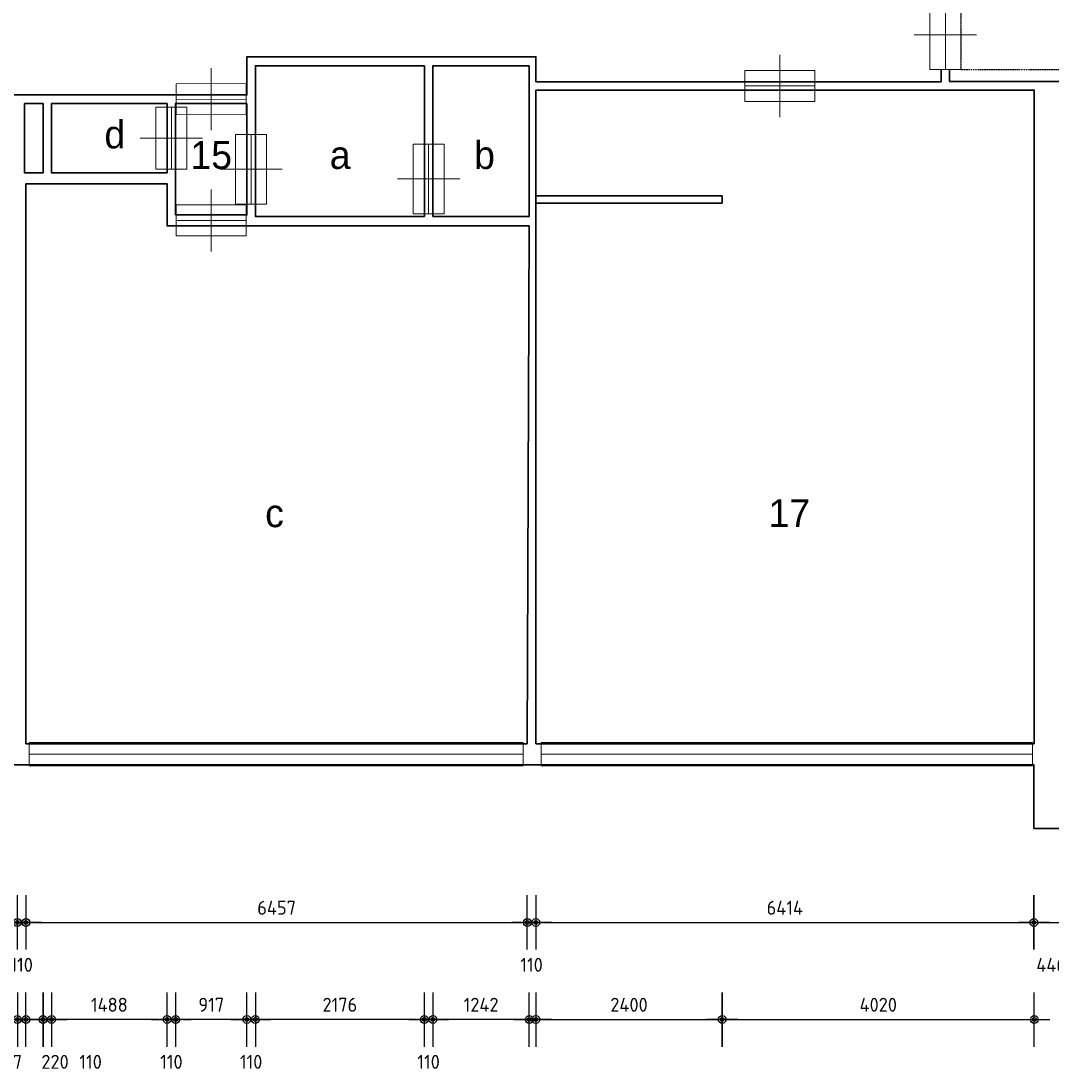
# Model space of a CAD drawing. Header units: millimetres. Extents: x 362177 to 5000048, y 157834 to 733119.
# Tile 94 of 152: x 543762 to 557040, y 624147 to 637674. Entities that reach past the tile are written whole.
import ezdxf
from ezdxf.enums import TextEntityAlignment as Align

# ---------------------------------------------------------------- set-up
doc = ezdxf.new("R2010")
doc.units = ezdxf.units.MM
doc.linetypes.add('ACAD_ISO03W100', pattern=[30, 12, -18])
doc.layers.get('DEFPOINTS').update_dxf_attribs({"color": 255})
for name, color, linetype in [('A--M$1A-_F123-', 1, 'Continuous'), ('A--T$1A-_F123-_0_18MM', 1, 'Continuous'), ('X-L0_C_WBDBO', 7, 'Continuous')]:
    doc.layers.add(name, color=color, linetype=linetype)
for name, color, linetype, lineweight in [('X-L21_C_buitenwanden', 7, 'Continuous', 30), ('X-L28_C_eiland bouwlaag', 7, 'Continuous', 30), ('X-L31_C_buitenwandopening', 1, 'Continuous', 5), ('X-L32_C_binnenwandopeningen', 3, 'Continuous', 5), ('X-T22_C_ruimtelabel', 7, 'Continuous', 5)]:
    doc.layers.add(name, color=color, linetype=linetype, lineweight=lineweight)
doc.styles.add('ALFA-0_18', font='iso3098.shx', dxfattribs={"height": 180})
doc.dimstyles.new('ALFA-0_18', dxfattribs={"dimscale": 100, "dimtxt": 0.18, "dimasz": 1, "dimexe": 1.25, "dimexo": 0.625, "dimgap": 1, "dimtad": 1, "dimdec": 0, "dimzin": 0, "dimdsep": 46, "dimtxsty": 'ALFA-0_18', "dimblk": 'diminfradot', "dimblk1": 'diminfradot', "dimblk2": 'diminfradot', "dimsah": 1, "dimcen": 2.5, "dimse1": 1, "dimse2": 1, "dimclrd": 141, "dimclrt": 1, "dimadec": 0, "dimazin": 0, "dimtfac": 1, "dimtmove": 2, "dimatfit": 3, "dimldrblk": 'diminfrapyl', "dimfxl": 1, "dimtolj": 1, "dimtzin": 0, "dimarcsym": 0})

# ---------------------------------------------------------------- blocks, each defined once
blk = doc.blocks.new('204_15')
at = {"layer": 'X-L31_C_buitenwandopening', "color": 1, "linetype": 'Continuous', "lineweight": 0}
for p, q in [((0, -0.237), (0, 0.237)), ((10, -0.237), (10, 0.237)), ((0, 0), (10, 0))]:
    blk.add_line(p, q, dxfattribs=at)
at = {"layer": 'X-L31_C_buitenwandopening'}
blk.add_lwpolyline([(0, 0.237), (10, 0.237), (10, -0.237), (0, -0.237)], close=True, dxfattribs=at)
blk = doc.blocks.new('204_22')
at = {"layer": 'X-L31_C_buitenwandopening', "color": 1, "linetype": 'Continuous', "lineweight": 0}
for p, q in [((0, -0.236), (0, 0.236)), ((9.999, -0.236), (9.999, 0.236)), ((0, 0), (9.999, 0))]:
    blk.add_line(p, q, dxfattribs=at)
at = {"layer": 'X-L31_C_buitenwandopening'}
blk.add_lwpolyline([(0, -0.236), (9.999, -0.236), (9.999, 0.236), (0, 0.236)], close=True, dxfattribs=at)
blk = doc.blocks.new('205')
blk.add_lwpolyline([(0, 2), (18, 2), (18, -2), (0, -2)], close=True)
at = {"layer": 'X-L32_C_binnenwandopeningen', "linetype": 'Continuous', "lineweight": 0}
for p, q in [((4.5, 0), (4.5, 4)), ((13.5, 0), (13.5, 4)), ((0, -2), (0, 2)), ((9, -2), (9, 2)), ((18, -2), (18, 2)), ((0, 0), (9, 0)), ((4.5, -4), (4.5, 0)), ((9, 0), (18, 0)), ((13.5, -4), (13.5, 0))]:
    blk.add_line(p, q, dxfattribs=at)
blk = doc.blocks.new('202')
at = {"linetype": 'Continuous', "lineweight": 0}
for p, q in [((4.5, 0), (4.5, 4)), ((0, -2), (0, 2)), ((9, -2), (9, 2)), ((0, 0), (9, 0)), ((4.5, -4), (4.5, 0))]:
    blk.add_line(p, q, dxfattribs=at)
blk.add_lwpolyline([(0, 2), (9, 2), (9, -2), (0, -2)], close=True)
blk = doc.blocks.new('202_2')
blk.add_lwpolyline([(0, 2), (8, 2), (8, -2), (0, -2)], close=True)
at = {"layer": 'X-L32_C_binnenwandopeningen', "linetype": 'Continuous', "lineweight": 0}
for p, q in [((4, 0), (4, 4)), ((0, -2), (0, 2)), ((8, -2), (8, 2)), ((0, 0), (8, 0)), ((4, -4), (4, 0))]:
    blk.add_line(p, q, dxfattribs=at)
blk = doc.blocks.new('diminfradot')
at = {"color": 0}
for p, q in [((0, -3.5), (0, 3.5)), ((-2, 0), (2, 0))]:
    blk.add_line(p, q, dxfattribs=at)
for radius in [0.5, 0.25]:
    blk.add_circle((0, 0), radius, dxfattribs=at)
blk = doc.blocks.new('*D556')
at = {"layer": 'A--M$1A-_F123-', "color": 141, "lineweight": -2, "transparency": 16777216}
blk.add_line((537676, 626060), (543616, 626060), dxfattribs=at)
at = {"layer": 'DEFPOINTS', "color": 0, "transparency": 16777216}
for p in [(537576, 628362), (543716, 628362), (543716, 626060)]:
    blk.add_point(p, dxfattribs=at)
at = {"layer": 'A--M$1A-_F123-', "color": 141, "lineweight": -2, "transparency": 16777216, "xscale": 100, "yscale": 100, "zscale": 100, "rotation": 180}
blk.add_blockref('diminfradot', (537576, 626060), dxfattribs=at)
at = {"layer": 'A--M$1A-_F123-', "color": 141, "lineweight": -2, "transparency": 16777216, "xscale": 100, "yscale": 100, "zscale": 100}
blk.add_blockref('diminfradot', (543716, 626060), dxfattribs=at)
at = {"layer": 'A--M$1A-_F123-', "color": 1, "transparency": 16777216, "insert": (540646, 626250), "char_height": 180, "attachment_point": 5, "style": 'ALFA-0_18'}
blk.add_mtext('\\A1;6140', dxfattribs=at)
blk = doc.blocks.new('diminfrapyl')
at = {"color": 0}
blk.add_solid([(0, 0), (-4, 0.7), (-4, -0.7)], dxfattribs=at)
blk = doc.blocks.new('*D557')
at = {"layer": 'A--M$1A-_F123-', "color": 141, "lineweight": -2, "transparency": 16777216}
for p, q in [((543616, 626060), (543516, 626060)), ((543716, 626060), (543826, 626060)), ((543926, 626060), (544026, 626060))]:
    blk.add_line(p, q, dxfattribs=at)
at = {"layer": 'DEFPOINTS', "color": 0, "transparency": 16777216}
for p in [(543716, 628362), (543826, 628362), (543826, 626060)]:
    blk.add_point(p, dxfattribs=at)
at = {"layer": 'A--M$1A-_F123-', "color": 141, "lineweight": -2, "transparency": 16777216, "xscale": 100, "yscale": 100, "zscale": 100}
blk.add_blockref('diminfradot', (543716, 626060), dxfattribs=at)
at = {"layer": 'A--M$1A-_F123-', "color": 141, "lineweight": -2, "transparency": 16777216, "xscale": 100, "yscale": 100, "zscale": 100, "rotation": 180}
blk.add_blockref('diminfradot', (543826, 626060), dxfattribs=at)
at = {"layer": 'A--M$1A-_F123-', "color": 1, "transparency": 16777216, "insert": (543771, 625515), "char_height": 180, "attachment_point": 5, "style": 'ALFA-0_18'}
blk.add_mtext('\\A1;110', dxfattribs=at)
blk = doc.blocks.new('*D558')
at = {"layer": 'A--M$1A-_F123-', "color": 141, "lineweight": -2, "transparency": 16777216}
blk.add_line((543926, 626060), (550183, 626060), dxfattribs=at)
at = {"layer": 'DEFPOINTS', "color": 0, "transparency": 16777216}
for p in [(543826, 628362), (550283, 628362), (550283, 626060)]:
    blk.add_point(p, dxfattribs=at)
at = {"layer": 'A--M$1A-_F123-', "color": 141, "lineweight": -2, "transparency": 16777216, "xscale": 100, "yscale": 100, "zscale": 100, "rotation": 180}
blk.add_blockref('diminfradot', (543826, 626060), dxfattribs=at)
at = {"layer": 'A--M$1A-_F123-', "color": 141, "lineweight": -2, "transparency": 16777216, "xscale": 100, "yscale": 100, "zscale": 100}
blk.add_blockref('diminfradot', (550283, 626060), dxfattribs=at)
at = {"layer": 'A--M$1A-_F123-', "color": 1, "transparency": 16777216, "insert": (547054.5, 626250), "char_height": 180, "attachment_point": 5, "style": 'ALFA-0_18'}
blk.add_mtext('\\A1;6457', dxfattribs=at)
blk = doc.blocks.new('*D559')
at = {"layer": 'A--M$1A-_F123-', "color": 141, "lineweight": -2, "transparency": 16777216}
for p, q in [((550183, 626060), (550083, 626060)), ((550283, 626060), (550393, 626060)), ((550493, 626060), (550593, 626060))]:
    blk.add_line(p, q, dxfattribs=at)
at = {"layer": 'DEFPOINTS', "color": 0, "transparency": 16777216}
for p in [(550283, 628362), (550393, 628362), (550393, 626060)]:
    blk.add_point(p, dxfattribs=at)
at = {"layer": 'A--M$1A-_F123-', "color": 141, "lineweight": -2, "transparency": 16777216, "xscale": 100, "yscale": 100, "zscale": 100}
blk.add_blockref('diminfradot', (550283, 626060), dxfattribs=at)
at = {"layer": 'A--M$1A-_F123-', "color": 141, "lineweight": -2, "transparency": 16777216, "xscale": 100, "yscale": 100, "zscale": 100, "rotation": 180}
blk.add_blockref('diminfradot', (550393, 626060), dxfattribs=at)
at = {"layer": 'A--M$1A-_F123-', "color": 1, "transparency": 16777216, "insert": (550338, 625515), "char_height": 180, "attachment_point": 5, "style": 'ALFA-0_18'}
blk.add_mtext('\\A1;110', dxfattribs=at)
blk = doc.blocks.new('*D560')
at = {"layer": 'A--M$1A-_F123-', "color": 141, "lineweight": -2, "transparency": 16777216}
blk.add_line((550493, 626060), (556707, 626060), dxfattribs=at)
at = {"layer": 'DEFPOINTS', "color": 0, "transparency": 16777216}
for p in [(550393, 628362), (556807, 628092), (556807, 626060)]:
    blk.add_point(p, dxfattribs=at)
at = {"layer": 'A--M$1A-_F123-', "color": 141, "lineweight": -2, "transparency": 16777216, "xscale": 100, "yscale": 100, "zscale": 100, "rotation": 180}
blk.add_blockref('diminfradot', (550393, 626060), dxfattribs=at)
at = {"layer": 'A--M$1A-_F123-', "color": 141, "lineweight": -2, "transparency": 16777216, "xscale": 100, "yscale": 100, "zscale": 100}
blk.add_blockref('diminfradot', (556807, 626060), dxfattribs=at)
at = {"layer": 'A--M$1A-_F123-', "color": 1, "transparency": 16777216, "insert": (553600, 626250), "char_height": 180, "attachment_point": 5, "style": 'ALFA-0_18'}
blk.add_mtext('\\A1;6414', dxfattribs=at)
blk = doc.blocks.new('*D561')
at = {"layer": 'A--M$1A-_F123-', "color": 141, "lineweight": -2, "transparency": 16777216}
blk.add_line((556907, 626060), (557153, 626060), dxfattribs=at)
at = {"layer": 'DEFPOINTS', "color": 0, "transparency": 16777216}
for p in [(556807, 628092), (557253, 627272), (557253, 626060)]:
    blk.add_point(p, dxfattribs=at)
at = {"layer": 'A--M$1A-_F123-', "color": 141, "lineweight": -2, "transparency": 16777216, "xscale": 100, "yscale": 100, "zscale": 100, "rotation": 180}
blk.add_blockref('diminfradot', (556807, 626060), dxfattribs=at)
at = {"layer": 'A--M$1A-_F123-', "color": 141, "lineweight": -2, "transparency": 16777216, "xscale": 100, "yscale": 100, "zscale": 100}
blk.add_blockref('diminfradot', (557253, 626060), dxfattribs=at)
at = {"layer": 'A--M$1A-_F123-', "color": 1, "transparency": 16777216, "insert": (557030, 625515), "char_height": 180, "attachment_point": 5, "style": 'ALFA-0_18'}
blk.add_mtext('\\A1;446', dxfattribs=at)
blk = doc.blocks.new('*D591')
at = {"layer": 'A--M$1A-_F123-', "color": 141, "lineweight": -2, "transparency": 16777216}
blk.add_line((550493, 624810), (552693, 624810), dxfattribs=at)
at = {"layer": 'DEFPOINTS', "color": 0, "transparency": 16777216}
for p in [(550393, 635328), (552793, 635328), (552793, 624810)]:
    blk.add_point(p, dxfattribs=at)
at = {"layer": 'A--M$1A-_F123-', "color": 141, "lineweight": -2, "transparency": 16777216, "xscale": 100, "yscale": 100, "zscale": 100, "rotation": 180}
blk.add_blockref('diminfradot', (550393, 624810), dxfattribs=at)
at = {"layer": 'A--M$1A-_F123-', "color": 141, "lineweight": -2, "transparency": 16777216, "xscale": 100, "yscale": 100, "zscale": 100}
blk.add_blockref('diminfradot', (552793, 624810), dxfattribs=at)
at = {"layer": 'A--M$1A-_F123-', "color": 1, "transparency": 16777216, "insert": (551593, 625000), "char_height": 180, "attachment_point": 5, "style": 'ALFA-0_18'}
blk.add_mtext('\\A1;2400', dxfattribs=at)
blk = doc.blocks.new('*D592')
at = {"layer": 'A--M$1A-_F123-', "color": 141, "lineweight": -2, "transparency": 16777216}
blk.add_line((552893, 624810), (556713, 624810), dxfattribs=at)
at = {"layer": 'DEFPOINTS', "color": 0, "transparency": 16777216}
for p in [(552793, 635328), (556813, 628362), (556813, 624810)]:
    blk.add_point(p, dxfattribs=at)
at = {"layer": 'A--M$1A-_F123-', "color": 141, "lineweight": -2, "transparency": 16777216, "xscale": 100, "yscale": 100, "zscale": 100, "rotation": 180}
blk.add_blockref('diminfradot', (552793, 624810), dxfattribs=at)
at = {"layer": 'A--M$1A-_F123-', "color": 141, "lineweight": -2, "transparency": 16777216, "xscale": 100, "yscale": 100, "zscale": 100}
blk.add_blockref('diminfradot', (556813, 624810), dxfattribs=at)
at = {"layer": 'A--M$1A-_F123-', "color": 1, "transparency": 16777216, "insert": (554803, 625000), "char_height": 180, "attachment_point": 5, "style": 'ALFA-0_18'}
blk.add_mtext('\\A1;4020', dxfattribs=at)
blk = doc.blocks.new('*D687')
at = {"layer": 'A--T$1A-_F123-_0_18MM', "color": 141, "lineweight": -2, "transparency": 16777216}
blk.add_line((550209, 624810), (549167, 624810), dxfattribs=at)
at = {"layer": 'DEFPOINTS', "color": 0, "transparency": 16777216}
for p in [(549067, 635156), (550309, 635156), (549067, 624810)]:
    blk.add_point(p, dxfattribs=at)
at = {"layer": 'A--T$1A-_F123-_0_18MM', "color": 141, "lineweight": -2, "transparency": 16777216, "xscale": 100, "yscale": 100, "zscale": 100, "rotation": 180}
blk.add_blockref('diminfradot', (549067, 624810), dxfattribs=at)
at = {"layer": 'A--T$1A-_F123-_0_18MM', "color": 141, "lineweight": -2, "transparency": 16777216, "xscale": 100, "yscale": 100, "zscale": 100}
blk.add_blockref('diminfradot', (550309, 624810), dxfattribs=at)
at = {"layer": 'A--T$1A-_F123-_0_18MM', "color": 1, "transparency": 16777216, "insert": (549688, 625000), "char_height": 180, "attachment_point": 5, "style": 'ALFA-0_18'}
blk.add_mtext('\\A1;1242', dxfattribs=at)
blk = doc.blocks.new('*D688')
at = {"layer": 'A--T$1A-_F123-_0_18MM', "color": 141, "lineweight": -2, "transparency": 16777216}
for p, q in [((548857, 624810), (548757, 624810)), ((549067, 624810), (548957, 624810)), ((549167, 624810), (549267, 624810))]:
    blk.add_line(p, q, dxfattribs=at)
at = {"layer": 'DEFPOINTS', "color": 0, "transparency": 16777216}
for p in [(548957, 635156), (549067, 635156), (548957, 624810)]:
    blk.add_point(p, dxfattribs=at)
at = {"layer": 'A--T$1A-_F123-_0_18MM', "color": 141, "lineweight": -2, "transparency": 16777216, "xscale": 100, "yscale": 100, "zscale": 100}
blk.add_blockref('diminfradot', (548957, 624810), dxfattribs=at)
at = {"layer": 'A--T$1A-_F123-_0_18MM', "color": 141, "lineweight": -2, "transparency": 16777216, "xscale": 100, "yscale": 100, "zscale": 100, "rotation": 180}
blk.add_blockref('diminfradot', (549067, 624810), dxfattribs=at)
at = {"layer": 'A--T$1A-_F123-_0_18MM', "color": 1, "transparency": 16777216, "insert": (549012, 624265), "char_height": 180, "attachment_point": 5, "style": 'ALFA-0_18'}
blk.add_mtext('\\A1;110', dxfattribs=at)
blk = doc.blocks.new('*D689')
at = {"layer": 'A--T$1A-_F123-_0_18MM', "color": 141, "lineweight": -2, "transparency": 16777216}
blk.add_line((548857, 624810), (546881, 624810), dxfattribs=at)
at = {"layer": 'DEFPOINTS', "color": 0, "transparency": 16777216}
for p in [(546781, 635156), (548957, 635156), (546781, 624810)]:
    blk.add_point(p, dxfattribs=at)
at = {"layer": 'A--T$1A-_F123-_0_18MM', "color": 141, "lineweight": -2, "transparency": 16777216, "xscale": 100, "yscale": 100, "zscale": 100, "rotation": 180}
blk.add_blockref('diminfradot', (546781, 624810), dxfattribs=at)
at = {"layer": 'A--T$1A-_F123-_0_18MM', "color": 141, "lineweight": -2, "transparency": 16777216, "xscale": 100, "yscale": 100, "zscale": 100}
blk.add_blockref('diminfradot', (548957, 624810), dxfattribs=at)
at = {"layer": 'A--T$1A-_F123-_0_18MM', "color": 1, "transparency": 16777216, "insert": (547869, 625000), "char_height": 180, "attachment_point": 5, "style": 'ALFA-0_18'}
blk.add_mtext('\\A1;2176', dxfattribs=at)
blk = doc.blocks.new('*D690')
at = {"layer": 'A--T$1A-_F123-_0_18MM', "color": 141, "lineweight": -2, "transparency": 16777216}
for p, q in [((546571, 624810), (546471, 624810)), ((546781, 624810), (546671, 624810)), ((546881, 624810), (546981, 624810))]:
    blk.add_line(p, q, dxfattribs=at)
at = {"layer": 'DEFPOINTS', "color": 0, "transparency": 16777216}
for p in [(546671, 635175), (546781, 635156), (546671, 624810)]:
    blk.add_point(p, dxfattribs=at)
at = {"layer": 'A--T$1A-_F123-_0_18MM', "color": 141, "lineweight": -2, "transparency": 16777216, "xscale": 100, "yscale": 100, "zscale": 100}
blk.add_blockref('diminfradot', (546671, 624810), dxfattribs=at)
at = {"layer": 'A--T$1A-_F123-_0_18MM', "color": 141, "lineweight": -2, "transparency": 16777216, "xscale": 100, "yscale": 100, "zscale": 100, "rotation": 180}
blk.add_blockref('diminfradot', (546781, 624810), dxfattribs=at)
at = {"layer": 'A--T$1A-_F123-_0_18MM', "color": 1, "transparency": 16777216, "insert": (546726, 624265), "char_height": 180, "attachment_point": 5, "style": 'ALFA-0_18'}
blk.add_mtext('\\A1;110', dxfattribs=at)
blk = doc.blocks.new('*D691')
at = {"layer": 'A--T$1A-_F123-_0_18MM', "color": 141, "lineweight": -2, "transparency": 16777216}
blk.add_line((546571, 624810), (545854, 624810), dxfattribs=at)
at = {"layer": 'DEFPOINTS', "color": 0, "transparency": 16777216}
for p in [(545754, 635175), (546671, 635175), (545754, 624810)]:
    blk.add_point(p, dxfattribs=at)
at = {"layer": 'A--T$1A-_F123-_0_18MM', "color": 141, "lineweight": -2, "transparency": 16777216, "xscale": 100, "yscale": 100, "zscale": 100, "rotation": 180}
blk.add_blockref('diminfradot', (545754, 624810), dxfattribs=at)
at = {"layer": 'A--T$1A-_F123-_0_18MM', "color": 141, "lineweight": -2, "transparency": 16777216, "xscale": 100, "yscale": 100, "zscale": 100}
blk.add_blockref('diminfradot', (546671, 624810), dxfattribs=at)
at = {"layer": 'A--T$1A-_F123-_0_18MM', "color": 1, "transparency": 16777216, "insert": (546212.5, 625000), "char_height": 180, "attachment_point": 5, "style": 'ALFA-0_18'}
blk.add_mtext('\\A1;917', dxfattribs=at)
blk = doc.blocks.new('*D692')
at = {"layer": 'A--T$1A-_F123-_0_18MM', "color": 141, "lineweight": -2, "transparency": 16777216}
for p, q in [((545544, 624810), (545444, 624810)), ((545754, 624810), (545644, 624810)), ((545854, 624810), (545954, 624810))]:
    blk.add_line(p, q, dxfattribs=at)
at = {"layer": 'DEFPOINTS', "color": 0, "transparency": 16777216}
for p in [(545754, 635175), (545644, 635034), (545644, 624810)]:
    blk.add_point(p, dxfattribs=at)
at = {"layer": 'A--T$1A-_F123-_0_18MM', "color": 141, "lineweight": -2, "transparency": 16777216, "xscale": 100, "yscale": 100, "zscale": 100}
blk.add_blockref('diminfradot', (545644, 624810), dxfattribs=at)
at = {"layer": 'A--T$1A-_F123-_0_18MM', "color": 141, "lineweight": -2, "transparency": 16777216, "xscale": 100, "yscale": 100, "zscale": 100, "rotation": 180}
blk.add_blockref('diminfradot', (545754, 624810), dxfattribs=at)
at = {"layer": 'A--T$1A-_F123-_0_18MM', "color": 1, "transparency": 16777216, "insert": (545699, 624265), "char_height": 180, "attachment_point": 5, "style": 'ALFA-0_18'}
blk.add_mtext('\\A1;110', dxfattribs=at)
blk = doc.blocks.new('*D693')
at = {"layer": 'A--T$1A-_F123-_0_18MM', "color": 141, "lineweight": -2, "transparency": 16777216}
blk.add_line((545544, 624810), (544256, 624810), dxfattribs=at)
at = {"layer": 'DEFPOINTS', "color": 0, "transparency": 16777216}
for p in [(544156, 635716), (545644, 635034), (544156, 624810)]:
    blk.add_point(p, dxfattribs=at)
at = {"layer": 'A--T$1A-_F123-_0_18MM', "color": 141, "lineweight": -2, "transparency": 16777216, "xscale": 100, "yscale": 100, "zscale": 100, "rotation": 180}
blk.add_blockref('diminfradot', (544156, 624810), dxfattribs=at)
at = {"layer": 'A--T$1A-_F123-_0_18MM', "color": 141, "lineweight": -2, "transparency": 16777216, "xscale": 100, "yscale": 100, "zscale": 100}
blk.add_blockref('diminfradot', (545644, 624810), dxfattribs=at)
at = {"layer": 'A--T$1A-_F123-_0_18MM', "color": 1, "transparency": 16777216, "insert": (544900, 625000), "char_height": 180, "attachment_point": 5, "style": 'ALFA-0_18'}
blk.add_mtext('\\A1;1488', dxfattribs=at)
blk = doc.blocks.new('*D694')
at = {"layer": 'A--T$1A-_F123-_0_18MM', "color": 141, "lineweight": -2, "transparency": 16777216}
for p, q in [((543946, 624810), (543846, 624810)), ((544156, 624810), (544046, 624810)), ((544256, 624810), (544356, 624810))]:
    blk.add_line(p, q, dxfattribs=at)
at = {"layer": 'DEFPOINTS', "color": 0, "transparency": 16777216}
for p in [(544046, 635716), (544156, 635716), (544046, 624810)]:
    blk.add_point(p, dxfattribs=at)
at = {"layer": 'A--T$1A-_F123-_0_18MM', "color": 141, "lineweight": -2, "transparency": 16777216, "xscale": 100, "yscale": 100, "zscale": 100}
blk.add_blockref('diminfradot', (544046, 624810), dxfattribs=at)
at = {"layer": 'A--T$1A-_F123-_0_18MM', "color": 141, "lineweight": -2, "transparency": 16777216, "xscale": 100, "yscale": 100, "zscale": 100, "rotation": 180}
blk.add_blockref('diminfradot', (544156, 624810), dxfattribs=at)
at = {"layer": 'A--T$1A-_F123-_0_18MM', "color": 1, "transparency": 16777216, "insert": (544659, 624265), "char_height": 180, "attachment_point": 5, "style": 'ALFA-0_18'}
blk.add_mtext('\\A1;110', dxfattribs=at)
blk = doc.blocks.new('*D695')
at = {"layer": 'A--T$1A-_F123-_0_18MM', "color": 141, "lineweight": -2, "transparency": 16777216}
for p, q in [((543726, 624810), (543626, 624810)), ((544046, 624810), (543826, 624810)), ((544146, 624810), (544246, 624810))]:
    blk.add_line(p, q, dxfattribs=at)
at = {"layer": 'DEFPOINTS', "color": 0, "transparency": 16777216}
for p in [(544046, 635716), (543826, 635577), (543826, 624810)]:
    blk.add_point(p, dxfattribs=at)
at = {"layer": 'A--T$1A-_F123-_0_18MM', "color": 141, "lineweight": -2, "transparency": 16777216, "xscale": 100, "yscale": 100, "zscale": 100}
blk.add_blockref('diminfradot', (543826, 624810), dxfattribs=at)
at = {"layer": 'A--T$1A-_F123-_0_18MM', "color": 141, "lineweight": -2, "transparency": 16777216, "xscale": 100, "yscale": 100, "zscale": 100, "rotation": 180}
blk.add_blockref('diminfradot', (544046, 624810), dxfattribs=at)
at = {"layer": 'A--T$1A-_F123-_0_18MM', "color": 1, "transparency": 16777216, "insert": (544201, 624265), "char_height": 180, "attachment_point": 5, "style": 'ALFA-0_18'}
blk.add_mtext('\\A1;220', dxfattribs=at)
blk = doc.blocks.new('*D714')
at = {"layer": 'A--T$1A-_F123-_0_18MM', "color": 141, "lineweight": -2, "transparency": 16777216}
for p, q in [((543379, 624810), (543279, 624810)), ((543479, 624810), (543716, 624810)), ((543816, 624810), (543916, 624810))]:
    blk.add_line(p, q, dxfattribs=at)
at = {"layer": 'DEFPOINTS', "color": 0, "transparency": 16777216}
for p in [(543479, 635711), (543716, 635577), (543716, 624810)]:
    blk.add_point(p, dxfattribs=at)
at = {"layer": 'A--T$1A-_F123-_0_18MM', "color": 141, "lineweight": -2, "transparency": 16777216, "xscale": 100, "yscale": 100, "zscale": 100}
blk.add_blockref('diminfradot', (543479, 624810), dxfattribs=at)
at = {"layer": 'A--T$1A-_F123-_0_18MM', "color": 141, "lineweight": -2, "transparency": 16777216, "xscale": 100, "yscale": 100, "zscale": 100, "rotation": 180}
blk.add_blockref('diminfradot', (543716, 624810), dxfattribs=at)
at = {"layer": 'A--T$1A-_F123-_0_18MM', "color": 1, "transparency": 16777216, "insert": (543597.5, 624265), "char_height": 180, "attachment_point": 5, "style": 'ALFA-0_18'}
blk.add_mtext('\\A1;237', dxfattribs=at)
blk = doc.blocks.new('*D739')
at = {"layer": 'A--T$1A-_F123-_0_18MM', "color": 141, "lineweight": -2, "transparency": 16777216}
blk.add_line((581740, 628462), (581740, 634938), dxfattribs=at)
at = {"layer": 'DEFPOINTS', "color": 0, "transparency": 16777216}
for p in [(532326, 635038), (581740, 635038), (532326, 628362)]:
    blk.add_point(p, dxfattribs=at)
at = {"layer": 'A--T$1A-_F123-_0_18MM', "color": 141, "lineweight": -2, "transparency": 16777216, "xscale": 100, "yscale": 100, "zscale": 100}
for p, rotation in [((581740, 635038), 90), ((581740, 628362), 270)]:
    blk.add_blockref('diminfradot', p, dxfattribs=dict(at, rotation=rotation))
at = {"layer": 'A--T$1A-_F123-_0_18MM', "color": 1, "transparency": 16777216, "insert": (581550, 631700), "char_height": 180, "attachment_point": 5, "rotation": 90, "style": 'ALFA-0_18'}
blk.add_mtext('\\A1;6676', dxfattribs=at)
blk = doc.blocks.new('*D740')
at = {"layer": 'A--T$1A-_F123-_0_18MM', "color": 141, "lineweight": -2, "transparency": 16777216}
for p, q in [((581740, 635270), (581740, 635370)), ((581740, 635038), (581740, 635170)), ((581740, 634938), (581740, 634838))]:
    blk.add_line(p, q, dxfattribs=at)
at = {"layer": 'DEFPOINTS', "color": 0, "transparency": 16777216}
for p in [(532329, 635170), (581740, 635170), (532326, 635038)]:
    blk.add_point(p, dxfattribs=at)
at = {"layer": 'A--T$1A-_F123-_0_18MM', "color": 141, "lineweight": -2, "transparency": 16777216, "xscale": 100, "yscale": 100, "zscale": 100}
for p, rotation in [((581740, 635170), 270), ((581740, 635038), 90)]:
    blk.add_blockref('diminfradot', p, dxfattribs=dict(at, rotation=rotation))
at = {"layer": 'A--T$1A-_F123-_0_18MM', "color": 1, "transparency": 16777216, "insert": (582285, 635104), "char_height": 180, "attachment_point": 5, "rotation": 90, "style": 'ALFA-0_18'}
blk.add_mtext('\\A1;132', dxfattribs=at)
blk = doc.blocks.new('*D741')
at = {"layer": 'A--T$1A-_F123-_0_18MM', "color": 141, "lineweight": -2, "transparency": 16777216}
blk.add_line((581740, 635270), (581740, 635507), dxfattribs=at)
at = {"layer": 'DEFPOINTS', "color": 0, "transparency": 16777216}
for p in [(532032, 635607), (581740, 635607), (532329, 635170)]:
    blk.add_point(p, dxfattribs=at)
at = {"layer": 'A--T$1A-_F123-_0_18MM', "color": 141, "lineweight": -2, "transparency": 16777216, "xscale": 100, "yscale": 100, "zscale": 100}
for p, rotation in [((581740, 635607), 90), ((581740, 635170), 270)]:
    blk.add_blockref('diminfradot', p, dxfattribs=dict(at, rotation=rotation))
at = {"layer": 'A--T$1A-_F123-_0_18MM', "color": 1, "transparency": 16777216, "insert": (582285, 635388.5), "char_height": 180, "attachment_point": 5, "rotation": 90, "style": 'ALFA-0_18'}
blk.add_mtext('\\A1;437', dxfattribs=at)
blk = doc.blocks.new('*D742')
at = {"layer": 'A--T$1A-_F123-_0_18MM', "color": 141, "lineweight": -2, "transparency": 16777216}
for p, q in [((581740, 635818), (581740, 635918)), ((581740, 635607), (581740, 635718)), ((581740, 635507), (581740, 635407))]:
    blk.add_line(p, q, dxfattribs=at)
at = {"layer": 'DEFPOINTS', "color": 0, "transparency": 16777216}
for p in [(531908, 635718), (581740, 635718), (532032, 635607)]:
    blk.add_point(p, dxfattribs=at)
at = {"layer": 'A--T$1A-_F123-_0_18MM', "color": 141, "lineweight": -2, "transparency": 16777216, "xscale": 100, "yscale": 100, "zscale": 100}
for p, rotation in [((581740, 635718), 270), ((581740, 635607), 90)]:
    blk.add_blockref('diminfradot', p, dxfattribs=dict(at, rotation=rotation))
at = {"layer": 'A--T$1A-_F123-_0_18MM', "color": 1, "transparency": 16777216, "insert": (582285, 635662.5), "char_height": 180, "attachment_point": 5, "rotation": 90, "style": 'ALFA-0_18'}
blk.add_mtext('\\A1;111', dxfattribs=at)
blk = doc.blocks.new('*D743')
at = {"layer": 'A--T$1A-_F123-_0_18MM', "color": 141, "lineweight": -2, "transparency": 16777216}
blk.add_line((581740, 635818), (581740, 636500), dxfattribs=at)
at = {"layer": 'DEFPOINTS', "color": 0, "transparency": 16777216}
for p in [(531908, 636600), (581740, 636600), (531908, 635718)]:
    blk.add_point(p, dxfattribs=at)
at = {"layer": 'A--T$1A-_F123-_0_18MM', "color": 141, "lineweight": -2, "transparency": 16777216, "xscale": 100, "yscale": 100, "zscale": 100}
for p, rotation in [((581740, 636600), 90), ((581740, 635718), 270)]:
    blk.add_blockref('diminfradot', p, dxfattribs=dict(at, rotation=rotation))
at = {"layer": 'A--T$1A-_F123-_0_18MM', "color": 1, "transparency": 16777216, "insert": (581550, 636159), "char_height": 180, "attachment_point": 5, "rotation": 90, "style": 'ALFA-0_18'}
blk.add_mtext('\\A1;882', dxfattribs=at)
blk = doc.blocks.new('*D744')
at = {"layer": 'A--T$1A-_F123-_0_18MM', "color": 141, "lineweight": -2, "transparency": 16777216}
for p, q in [((581740, 636815), (581740, 636915)), ((581740, 636600), (581740, 636715)), ((581740, 636500), (581740, 636400))]:
    blk.add_line(p, q, dxfattribs=at)
at = {"layer": 'DEFPOINTS', "color": 0, "transparency": 16777216}
for p in [(529069, 636715), (581740, 636715), (531908, 636600)]:
    blk.add_point(p, dxfattribs=at)
at = {"layer": 'A--T$1A-_F123-_0_18MM', "color": 141, "lineweight": -2, "transparency": 16777216, "xscale": 100, "yscale": 100, "zscale": 100}
for p, rotation in [((581740, 636715), 270), ((581740, 636600), 90)]:
    blk.add_blockref('diminfradot', p, dxfattribs=dict(at, rotation=rotation))
at = {"layer": 'A--T$1A-_F123-_0_18MM', "color": 1, "transparency": 16777216, "insert": (582285, 636657.5), "char_height": 180, "attachment_point": 5, "rotation": 90, "style": 'ALFA-0_18'}
blk.add_mtext('\\A1;115', dxfattribs=at)
blk = doc.blocks.new('*D745')
at = {"layer": 'A--T$1A-_F123-_0_18MM', "color": 141, "lineweight": -2, "transparency": 16777216}
blk.add_line((581740, 636815), (581740, 638905), dxfattribs=at)
at = {"layer": 'DEFPOINTS', "color": 0, "transparency": 16777216}
for p in [(532329, 639005), (581740, 639005), (529069, 636715)]:
    blk.add_point(p, dxfattribs=at)
at = {"layer": 'A--T$1A-_F123-_0_18MM', "color": 141, "lineweight": -2, "transparency": 16777216, "xscale": 100, "yscale": 100, "zscale": 100}
for p, rotation in [((581740, 639005), 90), ((581740, 636715), 270)]:
    blk.add_blockref('diminfradot', p, dxfattribs=dict(at, rotation=rotation))
at = {"layer": 'A--T$1A-_F123-_0_18MM', "color": 1, "transparency": 16777216, "insert": (581550, 637860), "char_height": 180, "attachment_point": 5, "rotation": 90, "style": 'ALFA-0_18'}
blk.add_mtext('\\A1;2290', dxfattribs=at)
blk = doc.blocks.new('*D758')
at = {"layer": 'A--T$1A-_F123-_0_18MM', "color": 141, "lineweight": -2, "transparency": 16777216}
blk.add_line((582990, 638409), (582990, 637317), dxfattribs=at)
at = {"layer": 'DEFPOINTS', "color": 0, "transparency": 16777216}
for p in [(535775, 638509), (535770, 637217), (582990, 637217)]:
    blk.add_point(p, dxfattribs=at)
at = {"layer": 'A--T$1A-_F123-_0_18MM', "color": 141, "lineweight": -2, "transparency": 16777216, "xscale": 100, "yscale": 100, "zscale": 100}
for p, rotation in [((582990, 638509), 90), ((582990, 637217), 270)]:
    blk.add_blockref('diminfradot', p, dxfattribs=dict(at, rotation=rotation))
at = {"layer": 'A--T$1A-_F123-_0_18MM', "color": 1, "transparency": 16777216, "insert": (582800, 637863), "char_height": 180, "attachment_point": 5, "rotation": 90, "style": 'ALFA-0_18'}
blk.add_mtext('\\A1;1292', dxfattribs=at)

msp = doc.modelspace()

# ---------------------------------------------------------------- linework, layer by layer
at = {"layer": 'X-L0_C_WBDBO', "color": 160, "linetype": 'ACAD_ISO03W100', "ltscale": 0.25, "flags": 128}
msp.add_lwpolyline([(557403, 626772), (557403, 637046), (555872, 637046), (555872, 638847), (557414, 638847), (557414, 645213), (557403, 645213), (557403, 649202)], dxfattribs=at)
at = {"layer": 'X-L21_C_buitenwanden'}
msp.add_lwpolyline([(504747, 628092), (556807, 628092), (556807, 627272), (557253, 627272)], dxfattribs=at)
at = {"layer": 'X-L28_C_eiland bouwlaag'}
for p, q in [((552793, 635422), (550393, 635422)), ((552793, 635422), (552793, 635328)), ((550393, 635328), (552793, 635328))]:
    msp.add_line(p, q, dxfattribs=at)
for points in [[(564039, 637623), (564039, 636317), (563761, 636317), (563761, 631186), (557253, 631186), (557253, 636896), (555722, 636896), (555722, 637047)], [(527819, 636715), (534520, 636715), (534520, 637217), (540734, 637217), (540734, 636721), (546671, 636721), (546671, 637213), (550393, 637213), (550393, 636892), (555612, 636892), (555612, 637047)]]:
    msp.add_lwpolyline(points, dxfattribs=at)
for points in [[(548957, 637098), (546781, 637098), (546781, 635156), (548957, 635156)], [(550309, 637098), (549067, 637098), (549067, 635156), (550309, 635156)], [(556813, 628362), (556813, 636783), (550393, 636783), (550393, 628362)], [(543809, 636609), (544046, 636609), (544046, 635716), (543809, 635716)], [(545644, 636609), (544156, 636609), (544156, 635716), (545644, 635716)], [(546671, 636611), (545754, 636611), (545754, 635175), (546671, 635175)], [(550283, 628362), (543826, 628362), (543826, 635577), (545644, 635577), (545644, 635034), (550309, 635034)]]:
    msp.add_lwpolyline(points, close=True, dxfattribs=at)

# ---------------------------------------------------------------- block references
at = {"layer": 'X-L31_C_buitenwandopening', "linetype": 'Continuous', "lineweight": 0, "extrusion": (0, 0, -1), "xscale": 636.0450388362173, "yscale": 636.0450388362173, "zscale": 636.0450388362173, "rotation": 180}
msp.add_blockref('204_22', (-543868, 628227), dxfattribs=at)
at = {"layer": 'X-L31_C_buitenwandopening', "linetype": 'Continuous', "lineweight": 0, "extrusion": (0, 0, -1), "xscale": 632.5041443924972, "yscale": 632.5041443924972, "zscale": 632.5041443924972}
msp.add_blockref('204_15', (-556788, 628227), dxfattribs=at)
at = {"layer": 'X-L32_C_binnenwandopeningen', "linetype": 'Continuous', "lineweight": 0}
for name, p, xscale, yscale, zscale, rotation in [('205', (555667, 638847), 100, 100, 100, 270), ('202', (553985, 636837), 100.0000003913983, 100.0000003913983, 100.0000003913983, 180.0050692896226), ('202', (545762, 636664), 100.0001956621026, 100.0001956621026, 100.0001956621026, 0.2083745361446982), ('202_2', (545699, 636563), 99.99999999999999, 99.99999999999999, 99.99999999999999, 270), ('202', (546726, 635313), 100.0000000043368, 100.0000000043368, 100.0000000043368, 89.99946639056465), ('202', (549012, 635189), 100.0000000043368, 100.0000000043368, 100.0000000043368, 89.99946639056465), ('202', (545762, 635105), 100.0000045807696, 100.0000045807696, 100.0000045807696, 0.01734230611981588)]:
    msp.add_blockref(name, p, dxfattribs=dict(at, xscale=xscale, yscale=yscale, zscale=zscale, rotation=rotation))

# ---------------------------------------------------------------- texts
at = {"layer": 'X-T22_C_ruimtelabel'}
for s, p in [('d', (544837, 636213)), ('15', (545944.4, 635948)), ('a', (547739, 635948)), ('b', (549598, 635948)), ('17', (553390, 631333)), ('c', (546907, 631333))]:
    msp.add_text(s, height=360, dxfattribs=at).set_placement(p, align=Align.MIDDLE_LEFT)

# ---------------------------------------------------------------- dimensions: what is measured, and where the dimension line sits
at = {"layer": 'A--M$1A-_F123-'}
for base, p1, p2, picture, middle in [((552793, 624810), (550393, 635328), (552793, 635328), '*D591', (551593, 625000)), ((556813, 624810), (552793, 635328), (556813, 628362), '*D592', (554803, 625000))]:
    dim = msp.add_linear_dim(base=base, p1=p1, p2=p2, dimstyle='ALFA-0_18', dxfattribs=at)
    dim.commit()
    dim.dimension.update_dxf_attribs({"geometry": picture, "text_midpoint": middle})
for base, p1, p2, picture, middle in [((543716, 626060), (537576, 628362), (543716, 628362), '*D556', (540646, 626250)), ((543826, 626060), (543716, 628362), (543826, 628362), '*D557', (543771, 625515)), ((550283, 626060), (543826, 628362), (550283, 628362), '*D558', (547054.5, 626250)), ((550393, 626060), (550283, 628362), (550393, 628362), '*D559', (550338, 625515)), ((556807, 626060), (550393, 628362), (556807, 628092), '*D560', (553600, 626250)), ((557253, 626060), (556807, 628092), (557253, 627272), '*D561', (557030, 625515))]:
    dim = msp.add_linear_dim(base=base, p1=p1, p2=p2, dimstyle='ALFA-0_18', override={"dimclrd": 141}, dxfattribs=at)
    dim.commit()
    dim.dimension.update_dxf_attribs({"geometry": picture, "text_midpoint": middle})
at = {"layer": 'A--T$1A-_F123-_0_18MM'}
for base, p1, p2, picture, middle in [((581740, 639005), (529069, 636715), (532329, 639005), '*D745', (581550, 637860)), ((582990, 637217), (535775, 638509), (535770, 637217), '*D758', (582800, 637863)), ((581740, 636715), (531908, 636600), (529069, 636715), '*D744', (582285, 636657.5)), ((581740, 636600), (531908, 635718), (531908, 636600), '*D743', (581550, 636159)), ((581740, 635718), (532032, 635607), (531908, 635718), '*D742', (582285, 635662.5)), ((581740, 635607), (532329, 635170), (532032, 635607), '*D741', (582285, 635388.5)), ((581740, 635170), (532326, 635038), (532329, 635170), '*D740', (582285, 635104)), ((581740, 635038), (532326, 628362), (532326, 635038), '*D739', (581550, 631700))]:
    dim = msp.add_linear_dim(base=base, p1=p1, p2=p2, angle=90, dimstyle='ALFA-0_18', dxfattribs=at)
    dim.commit()
    dim.dimension.update_dxf_attribs({"geometry": picture, "text_midpoint": middle})
for base, p1, p2, picture, middle in [((543716, 624810), (543479, 635711), (543716, 635577), '*D714', (543597.5, 624265)), ((544156, 624810), (545644, 635034), (544156, 635716), '*D693', (544900, 625000)), ((545644, 624810), (545754, 635175), (545644, 635034), '*D692', (545699, 624265)), ((545754, 624810), (546671, 635175), (545754, 635175), '*D691', (546212.5, 625000)), ((546671, 624810), (546781, 635156), (546671, 635175), '*D690', (546726, 624265)), ((546781, 624810), (548957, 635156), (546781, 635156), '*D689', (547869, 625000)), ((548957, 624810), (549067, 635156), (548957, 635156), '*D688', (549012, 624265)), ((549067, 624810), (550309, 635156), (549067, 635156), '*D687', (549688, 625000))]:
    dim = msp.add_linear_dim(base=base, p1=p1, p2=p2, dimstyle='ALFA-0_18', dxfattribs=at)
    dim.commit()
    dim.dimension.update_dxf_attribs({"geometry": picture, "text_midpoint": middle})
for base, p1, p2, picture, middle in [((543826, 624810), (544046, 635716), (543826, 635577), '*D695', (544201, 624265)), ((544046, 624810), (544156, 635716), (544046, 635716), '*D694', (544659.1, 624265.3))]:
    dim = msp.add_linear_dim(base=base, p1=p1, p2=p2, dimstyle='ALFA-0_18', dxfattribs=at)
    dim.commit()
    dim.dimension.update_dxf_attribs({"geometry": picture, "text_midpoint": middle, "dimtype": 160})

doc.saveas('drawing.dxf')
